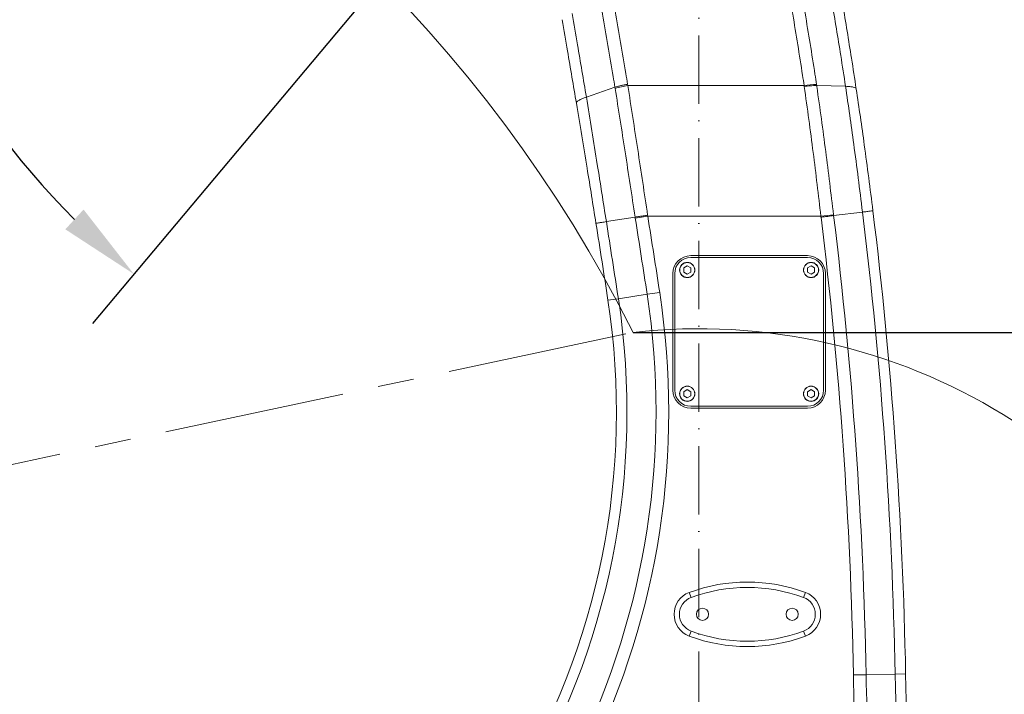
# Model space of a CAD drawing. Header units: millimetres. Extents: x 19214 to 26510, y -7957 to -532.
# Tile 128 of 150: x 21740 to 22288, y -2697 to -2321. Entities that reach past the tile are written whole.
import ezdxf

# ---------------------------------------------------------------- set-up
doc = ezdxf.new("R2010")
doc.units = ezdxf.units.MM
doc.header["$LTSCALE"] = 0.3175
doc.linetypes.add('ACAD_ISO10W100', pattern=[18, 12, -3, 0, -3])
doc.linetypes.add('CENTER', pattern=[50.8, 31.75, -6.35, 6.35, -6.35])
for name, color, linetype, lineweight in [('1轮廓实线层', 7, 'Continuous', 18), ('7标注层', 4, 'Continuous', 13), ('cen', 2, 'CENTER', 18), ('中心线', 4, 'ACAD_ISO10W100', 20)]:
    doc.layers.add(name, color=color, linetype=linetype, lineweight=lineweight)
doc.styles.add('标准汉字', font='gbenor.shx', dxfattribs={"bigfont": 'gbcbig.shx'})
doc.dimstyles.new('M1：18', dxfattribs={"dimscale": 18, "dimtxt": 3.5, "dimasz": 2.5, "dimexe": 2, "dimexo": 0, "dimgap": 1.5, "dimtad": 1, "dimdec": 1, "dimdsep": 46, "dimtxsty": '标准汉字', "dimcen": 5, "dimdle": 5, "dimclrd": 1, "dimclre": 1, "dimclrt": 256, "dimadec": 4, "dimazin": 2, "dimtfac": 1, "dimtdec": 1, "dimtmove": 0, "dimatfit": 3, "dimfxl": 1, "dimtolj": 1, "dimarcsym": 0})

# ---------------------------------------------------------------- blocks, each defined once
blk = doc.blocks.new('*D23')
at = {"layer": '7标注层', "color": 1, "lineweight": -2, "ltscale": 10, "transparency": 16777216}
for p, q in [((22118.02, -2008.55), (22118.02, -1561.34)), ((22311.04, -2053.51), (22636.23, -1996.17))]:
    blk.add_line(p, q, dxfattribs=at)
blk.add_arc((22118.02, -2087.55), 490.21, 15.2614, 84.7386, dxfattribs=at)
at = {"layer": '7标注层', "color": 1, "transparency": 16777216}
for points in [[(22163.31, -1591.91), (22162.62, -1606.89), (22118.02, -1597.34)], [(22583.62, -1960.15), (22598.26, -1956.87), (22600.78, -2002.42)]]:
    blk.add_solid(points, dxfattribs=at)
at = {"layer": 'Defpoints', "color": 0, "transparency": 16777216}
for p in [(22511.23, -1794.81), (22118.02, -2008.55), (22311.04, -2053.51), (22118.02, -2087.55), (22118.02, -2883.07)]:
    blk.add_point(p, dxfattribs=at)
at = {"layer": '7标注层', "transparency": 16777216, "insert": (22291.37, -1566.94), "char_height": 63, "attachment_point": 5, "rotation": 341.5828, "style": '标准汉字'}
blk.add_mtext('\\A1;80%%d', dxfattribs=at)
blk = doc.blocks.new('*D24')
at = {"layer": '7标注层', "color": 1, "lineweight": -2, "ltscale": 10, "transparency": 16777216}
for p, q in [((22118.02, -2008.55), (22118.02, -1561.67)), ((21984.33, -2246.86), (21779.99, -2490.39))]:
    blk.add_line(p, q, dxfattribs=at)
blk.add_arc((22118.02, -2087.55), 489.88, 95.265, 224.735, dxfattribs=at)
at = {"layer": '7标注层', "color": 1, "transparency": 16777216}
for points in [[(22073.41, -1607.23), (22072.72, -1592.25), (22118.02, -1597.67)], [(21764.94, -2437.85), (21775.1, -2426.82), (21803.13, -2462.81)]]:
    blk.add_solid(points, dxfattribs=at)
at = {"layer": 'Defpoints', "color": 0, "transparency": 16777216}
for p in [(21761.69, -1751.37), (22118.02, -2008.55), (22118.02, -2087.55), (21984.33, -2246.86), (22118.02, -2883.07)]:
    blk.add_point(p, dxfattribs=at)
at = {"layer": '7标注层', "transparency": 16777216, "insert": (21669.01, -1741.31), "char_height": 63, "attachment_point": 5, "rotation": 52.3635, "style": '标准汉字'}
blk.add_mtext('\\A1;140%%d', dxfattribs=at)
blk = doc.blocks.new('*D30')
at = {"layer": '7标注层', "color": 1, "lineweight": -2, "ltscale": 10, "transparency": 16777216}
for p, q in [((22118.02, -1312.58), (24046.52, -1312.58)), ((24010.52, -1357.58), (24010.52, -2772.55)), ((23623.2, -2817.55), (24046.52, -2817.55))]:
    blk.add_line(p, q, dxfattribs=at)
at = {"layer": '7标注层', "color": 1, "transparency": 16777216}
for points in [[(24018.02, -1357.58), (24003.02, -1357.58), (24010.52, -1312.58)], [(24003.02, -2772.55), (24018.02, -2772.55), (24010.52, -2817.55)]]:
    blk.add_solid(points, dxfattribs=at)
at = {"layer": 'Defpoints', "color": 0, "transparency": 16777216}
for p in [(22118.02, -1312.58), (23623.2, -2817.55), (24010.52, -2817.55)]:
    blk.add_point(p, dxfattribs=at)
at = {"layer": '7标注层', "transparency": 16777216, "insert": (23952.02, -2065.06), "char_height": 63, "attachment_point": 5, "rotation": 90, "style": '标准汉字'}
blk.add_mtext('\\A1;1505', dxfattribs=at)
blk = doc.blocks.new('*D31')
at = {"layer": '7标注层', "color": 1, "lineweight": -2, "ltscale": 10, "transparency": 16777216}
for p, q in [((22081.32, -2495.37), (23782.94, -2495.37)), ((23746.94, -2540.37), (23746.94, -2772.55)), ((23622.99, -2817.55), (23782.94, -2817.55))]:
    blk.add_line(p, q, dxfattribs=at)
at = {"layer": '7标注层', "color": 1, "transparency": 16777216}
for points in [[(23754.44, -2540.37), (23739.44, -2540.37), (23746.94, -2495.37)], [(23739.44, -2772.55), (23754.44, -2772.55), (23746.94, -2817.55)]]:
    blk.add_solid(points, dxfattribs=at)
at = {"layer": 'Defpoints', "color": 0, "transparency": 16777216}
for p in [(22081.32, -2495.37), (23622.99, -2817.55), (23746.94, -2817.55)]:
    blk.add_point(p, dxfattribs=at)
at = {"layer": '7标注层', "transparency": 16777216, "insert": (23688.44, -2656.46), "char_height": 63, "attachment_point": 5, "rotation": 90, "style": '标准汉字'}
blk.add_mtext('\\A1;322.2', dxfattribs=at)
blk = doc.blocks.new('*D32')
at = {"layer": '7标注层', "color": 1, "lineweight": -2, "ltscale": 10, "transparency": 16777216}
for p, q in [((21388.46, -2067.84), (23907.11, -2067.84)), ((23871.11, -2112.84), (23871.11, -2772.49)), ((23622.99, -2817.49), (23907.11, -2817.49))]:
    blk.add_line(p, q, dxfattribs=at)
at = {"layer": '7标注层', "color": 1, "transparency": 16777216}
for points in [[(23878.61, -2112.84), (23863.61, -2112.84), (23871.11, -2067.84)], [(23863.61, -2772.49), (23878.61, -2772.49), (23871.11, -2817.49)]]:
    blk.add_solid(points, dxfattribs=at)
at = {"layer": 'Defpoints', "color": 0, "transparency": 16777216}
for p in [(21388.46, -2067.84), (23622.99, -2817.49), (23871.11, -2817.49)]:
    blk.add_point(p, dxfattribs=at)
at = {"layer": '7标注层', "transparency": 16777216, "insert": (23812.61, -2442.66), "char_height": 63, "attachment_point": 5, "rotation": 90, "style": '标准汉字'}
blk.add_mtext('\\A1;749.7', dxfattribs=at)
blk = doc.blocks.new('*D37')
at = {"layer": '7标注层', "color": 1, "lineweight": -2, "ltscale": 10, "transparency": 16777216}
for p, q in [((21988.85, -2087.55), (20467.77, -2087.55)), ((20503.77, -2772.55), (20503.77, -2132.55)), ((21960.82, -2817.55), (20467.77, -2817.55))]:
    blk.add_line(p, q, dxfattribs=at)
at = {"layer": '7标注层', "color": 1, "transparency": 16777216}
for points in [[(20511.27, -2132.55), (20496.27, -2132.55), (20503.77, -2087.55)], [(20496.27, -2772.55), (20511.27, -2772.55), (20503.77, -2817.55)]]:
    blk.add_solid(points, dxfattribs=at)
at = {"layer": 'Defpoints', "color": 0, "transparency": 16777216}
for p in [(20503.77, -2087.55), (21988.85, -2087.55), (21960.82, -2817.55)]:
    blk.add_point(p, dxfattribs=at)
at = {"layer": '7标注层', "transparency": 16777216, "insert": (20445.27, -2452.55), "char_height": 63, "attachment_point": 5, "rotation": 90, "style": '标准汉字'}
blk.add_mtext('\\A1;730', dxfattribs=at)

msp = doc.modelspace()

# ---------------------------------------------------------------- linework, layer by layer
at = {"layer": '1轮廓实线层', "ltscale": 10}
for p, q in [((22071.237, -2358.651), (22055.3, -2364.131)), ((22078.314, -2356.974), (22078.422, -2357.652)), ((22078.422, -2357.652), (22176.663, -2357.652)), ((22176.744, -2358.201), (22176.663, -2357.652)), ((22199.731, -2358.111), (22183.655, -2357.722)), ((22082.555, -2431.693), (22089.539, -2430.584)), ((22089.444, -2429.978), (22089.539, -2430.584)), ((22186.008, -2430.584), (22089.539, -2430.584)), ((22186.008, -2430.584), (22193.031, -2429.756)), ((22209.178, -2428.249), (22193.086, -2430.227)), ((22082.451, -2431.044), (22066.44, -2433.587)), ((22082.555, -2431.693), (22082.451, -2431.044)), ((22178.516, -2452.547), (22113.516, -2452.547)), ((22113.516, -2453.547), (22178.516, -2453.547)), ((22103.516, -2462.547), (22103.516, -2527.547)), ((22104.516, -2527.547), (22104.516, -2462.547)), ((22111.516, -2458.257), (22109.533, -2459.402)), ((22109.533, -2459.402), (22109.533, -2461.692)), ((22109.533, -2461.692), (22111.516, -2462.837)), ((22113.499, -2459.402), (22111.516, -2458.257)), ((22111.516, -2462.837), (22113.499, -2461.692)), ((22113.499, -2461.692), (22113.499, -2459.402)), ((22180.516, -2458.257), (22178.533, -2459.402)), ((22178.533, -2459.402), (22178.533, -2461.692)), ((22178.533, -2461.692), (22180.516, -2462.837)), ((22182.499, -2459.402), (22180.516, -2458.257)), ((22180.516, -2462.837), (22182.499, -2461.692)), ((22182.499, -2461.692), (22182.499, -2459.402)), ((22187.516, -2462.547), (22187.516, -2527.547)), ((22188.516, -2527.547), (22188.516, -2462.547)), ((22089.168, -2474.076), (22073.142, -2476.533)), ((22089.168, -2474.076), (22096.158, -2473.005)), ((22073.142, -2476.533), (22067.352, -2477.421)), ((22111.516, -2527.257), (22109.533, -2528.402)), ((22109.533, -2528.402), (22109.533, -2530.692)), ((22113.499, -2528.402), (22111.516, -2527.257)), ((22113.499, -2530.692), (22113.499, -2528.402)), ((22180.516, -2527.257), (22178.533, -2528.402)), ((22178.533, -2528.402), (22178.533, -2530.692)), ((22182.499, -2528.402), (22180.516, -2527.257)), ((22182.499, -2530.692), (22182.499, -2528.402)), ((22109.533, -2530.692), (22111.516, -2531.837)), ((22111.516, -2531.837), (22113.499, -2530.692)), ((22178.533, -2530.692), (22180.516, -2531.837)), ((22180.516, -2531.837), (22182.499, -2530.692)), ((22178.516, -2536.547), (22113.516, -2536.547)), ((22113.516, -2537.547), (22178.516, -2537.547)), ((22112.654, -2640.36), (22113.698, -2643.172)), ((22177.379, -2640.36), (22176.335, -2643.172)), ((22113.698, -2661.922), (22112.654, -2664.735)), ((22176.335, -2661.922), (22177.379, -2664.735)), ((22211.158, -2686.24), (22204.088, -2686.372)), ((22227.368, -2685.937), (22211.158, -2686.24)), ((22227.368, -2685.937), (22233.225, -2685.828))]:
    msp.add_line(p, q, dxfattribs=at)
for centre, radius in [((22111.516, -2460.547), 4.25), ((22111.516, -2460.547), 4.15), ((22180.516, -2460.547), 4.25), ((22180.516, -2460.547), 4.15), ((22111.516, -2529.547), 4.25), ((22111.516, -2529.547), 4.15), ((22180.516, -2529.547), 4.25), ((22180.516, -2529.547), 4.15), ((22120.016, -2652.547), 3.4), ((22170.016, -2652.547), 3.4)]:
    msp.add_circle(centre, radius, dxfattribs=at)
at = {"layer": '1轮廓实线层', "lineweight": 20, "ltscale": 10}
for centre, radius, start, end in [((22084.955, -2402.287), 45.11, 98.32713, 107.57064), ((22183.344, -2400.188), 43.058, 89.70655, 98.92699), ((14159.729, -3689.646), 8029.142, 8.7155004, 9.0218758), ((19733.661, -2732.483), 2477.929, 1.069311, 7.00634), ((19733.661, -2732.483), 2494.142, 1.069311, 7.00634), ((19733.661, -2732.483), 2500, 1.069311, 7.006867), ((14159.729, -3689.646), 8000, 8.7155004, 9.0265714), ((14159.729, -3689.646), 8005.858, 8.7155004, 9.0265714), ((14159.729, -3689.646), 8022.071, 8.7155004, 9.0218758), ((19733.661, -2732.483), 2470.858, 1.069311, 7.00634), ((22113.516, -2462.547), 10, 90, 180), ((22178.516, -2462.547), 10, 0, 90), ((22113.516, -2462.547), 9, 90, 180), ((22178.516, -2462.547), 9, 0, 90), ((21662.086, -2539.547), 432.071, 333.90658, 8.7155), ((21662.086, -2539.547), 439.142, 333.90658, 8.7155), ((21662.086, -2539.547), 410, 328.62754, 8.7155), ((21662.086, -2539.547), 415.858, 328.62754, 8.7155), ((22113.516, -2527.547), 10, 180, 270), ((22113.516, -2527.547), 9, 180, 270), ((22178.516, -2527.547), 9, 270, 0), ((22178.516, -2527.547), 10, 270, 0), ((22145.016, -2727.547), 93, 69.63587, 110.36413), ((22145.016, -2727.547), 90, 69.63587, 110.36413), ((22117.177, -2652.547), 13, 110.36413, 249.63587), ((22117.177, -2652.547), 10, 110.36413, 249.63587), ((22172.855, -2652.547), 10, 290.36413, 69.63587), ((22172.855, -2652.547), 13, 290.36413, 69.63587), ((22145.016, -2577.547), 93, 249.63587, 290.36413), ((22145.016, -2577.547), 90, 249.63587, 290.36413), ((23433.016, -2663.433), 1229.142, 181.069311, 184.702144), ((23433.016, -2663.433), 1222.071, 181.069311, 184.702144), ((23433.016, -2663.433), 1205.858, 181.069311, 186.684381), ((23433.016, -2663.433), 1200, 181.069311, 186.684381)]:
    msp.add_arc(centre, radius, start, end, dxfattribs=at)
at = {"layer": '1轮廓实线层', "ltscale": 10}
for points, knots in [([(22071.238, -2358.651), (22070.905, -2356.673), (22069.597, -2348.885), (22067.289, -2335.291), (22064.994, -2321.936), (22063.684, -2314.389), (22063.382, -2312.647)], [0, 0, 0, 0, 16705.4041264, 65767.1203673, 114828.7965742, 129554.0836796, 129554.0836796, 129554.0836796, 129554.0836796]), ([(22070.455, -2310.929), (22070.757, -2312.673), (22072.067, -2320.226), (22074.364, -2333.593), (22076.672, -2347.199), (22077.981, -2354.994), (22078.314, -2356.974)], [0, 0, 0, 0, 14727.6732808, 63797.2936395, 112866.9448225, 129575.0487148, 129575.0487148, 129575.0487148, 129575.0487148]), ([(22176.663, -2357.652), (22176.372, -2355.743), (22175.217, -2348.154), (22173.127, -2334.896), (22170.919, -2321.456), (22169.599, -2313.691), (22169.242, -2311.591)], [0, 0, 0, 0, 16192.2473136, 64363.6377786, 112535.3668522, 130395.8406628, 130395.8406628, 130395.8406628, 130395.8406628]), ([(22176.112, -2310.944), (22176.471, -2313.05), (22177.796, -2320.835), (22180.013, -2334.313), (22182.113, -2347.607), (22183.273, -2355.216), (22183.565, -2357.131)], [0, 0, 0, 0, 17861.9452408, 66037.6856637, 114213.1553243, 130406.7902769, 130406.7902769, 130406.7902769, 130406.7902769]), ([(22199.731, -2358.111), (22198.852, -2352.385), (22197.207, -2341.665), (22194.671, -2325.971), (22192.987, -2316.008), (22192.145, -2311.026)], [0, 0, 0, 0, 37787.9367092, 70736.5864583, 103686.3431939, 103686.3431939, 103686.3431939, 103686.3431939]), ([(22198.122, -2312.447), (22198.962, -2317.432), (22200.644, -2327.411), (22203.178, -2343.136), (22204.822, -2353.884), (22205.7, -2359.625)], [0, 0, 0, 0, 32911.7192539, 65885.7294322, 103702.6313407, 103702.6313407, 103702.6313407, 103702.6313407]), ([(22049.733, -2367.59), (22049.731, -2367.58), (22048.915, -2362.706), (22047.273, -2352.968), (22044.627, -2337.43), (22042.781, -2326.759), (22041.776, -2320.947)], [0, 0, 0, 0, 85.7138442, 40544.9077706, 81003.9654414, 129385.589233, 129385.589233, 129385.589233, 129385.589233]), ([(22047.34, -2317.519), (22048.345, -2323.323), (22050.192, -2333.991), (22052.843, -2349.529), (22054.481, -2359.264), (22055.3, -2364.131)], [0, 0, 0, 0, 38383.2284223, 70541.9483534, 102700.78521, 102700.78521, 102700.78521, 102700.78521]), ([(22071.337, -2359.281), (22071.304, -2359.071), (22071.271, -2358.861), (22071.237, -2358.651), (22071.237, -2358.651)], [0, 0, 0, 0, 73083.6245677, 73090.4011087, 73090.4011087, 73090.4011087, 73090.4011087]), ([(22082.451, -2431.044), (22082.451, -2431.044), (22081.544, -2425.014), (22079.701, -2412.874), (22076.922, -2394.822), (22074.131, -2376.906), (22072.269, -2365.156), (22071.337, -2359.281)], [0, 0, 0, 0, 0.1064134, 32445.9133133, 65317.707786, 97366.7991084, 129415.8980132, 129415.8980132, 129415.8980132, 129415.8980132]), ([(22078.422, -2357.652), (22079.345, -2363.567), (22081.191, -2375.408), (22083.958, -2393.463), (22086.718, -2411.663), (22088.539, -2423.9), (22089.444, -2429.978)], [0, 0, 0, 0, 32019.3140029, 64096.185093, 96968.4818446, 129419.8879013, 129419.8879013, 129419.8879013, 129419.8879013]), ([(22176.744, -2358.201), (22177.85, -2358.063), (22179.636, -2357.84), (22181.972, -2357.705), (22183.072, -2357.716), (22183.655, -2357.722)], [0, 0, 0, 0, 44940.8503822, 72583.2875371, 103615.6779147, 103615.6779147, 103615.6779147, 103615.6779147]), ([(22186.008, -2430.584), (22185.317, -2424.666), (22183.934, -2412.818), (22181.685, -2394.812), (22179.301, -2376.571), (22177.597, -2364.328), (22176.744, -2358.201)], [0, 0, 0, 0, 31748.2440678, 63553.6955613, 96870.0383766, 130251.9105227, 130251.9105227, 130251.9105227, 130251.9105227]), ([(22183.565, -2357.131), (22183.595, -2357.328), (22183.625, -2357.525), (22183.655, -2357.722), (22183.655, -2357.722)], [0, 0, 0, 0, 73588.2029588, 73595.4833111, 73595.4833111, 73595.4833111, 73595.4833111]), ([(22183.655, -2357.722), (22183.655, -2357.722), (22183.681, -2357.907), (22184.566, -2364.075), (22186.276, -2376.282), (22188.669, -2394.233), (22190.932, -2412.068), (22192.332, -2423.86), (22193.031, -2429.756)], [0, 0, 0, 0, 0.1317744, 1249.8552277, 41673.1160978, 82096.2938052, 121214.0665398, 160331.8032461, 160331.8032461, 160331.8032461, 160331.8032461]), ([(22209.178, -2428.249), (22209.178, -2428.249), (22208.413, -2421.911), (22206.835, -2409.238), (22204.452, -2391.195), (22202.08, -2374.143), (22200.523, -2363.441), (22199.731, -2358.111), (22199.731, -2358.111)], [0, 0, 0, 0, 0.1100427, 35127.4118452, 70254.5947838, 100345.1197412, 130435.7717711, 130435.8818139, 130435.8818139, 130435.8818139, 130435.8818139]), ([(22055.3, -2364.131), (22055.3, -2364.131), (22056.324, -2370.347), (22058.366, -2382.833), (22061.245, -2400.69), (22063.937, -2417.62), (22065.609, -2428.265), (22066.44, -2433.587), (22066.44, -2433.587)], [0, 0, 0, 0, 0.1096812, 35064.7498123, 70132.030918, 99674.2009761, 129216.4432956, 129216.5529768, 129216.5529768, 129216.5529768, 129216.5529768]), ([(22205.7, -2359.625), (22206.47, -2364.791), (22208.01, -2375.132), (22210.334, -2391.643), (22212.688, -2409.109), (22214.222, -2421.377), (22214.989, -2427.512)], [0, 0, 0, 0, 30060.4276827, 60167.7977412, 95309.0119304, 130451.2999897, 130451.2999897, 130451.2999897, 130451.2999897]), ([(22060.654, -2434.506), (22059.838, -2429.384), (22058.203, -2419.13), (22055.561, -2402.823), (22052.74, -2385.605), (22050.735, -2373.595), (22049.733, -2367.59)], [0, 0, 0, 0, 29511.4689862, 59068.9755244, 94156.1283689, 129244.1720017, 129244.1720017, 129244.1720017, 129244.1720017]), ([(22082.451, -2431.044), (22083.26, -2430.92), (22084.616, -2430.713), (22087.074, -2430.338), (22088.613, -2430.105), (22089.444, -2429.978)], [0, 0, 0, 0, 41575.3701094, 69777.7407123, 102867.0260302, 102867.0260302, 102867.0260302, 102867.0260302]), ([(22186.068, -2431.089), (22186.066, -2431.075), (22186.046, -2430.906), (22186.027, -2430.738), (22186.008, -2430.584)], [0, 0, 0, 0, 6396.9565631, 73500.0051567, 73500.0051567, 73500.0051567, 73500.0051567]), ([(22186.068, -2431.089), (22186.717, -2431.011), (22188.016, -2430.853), (22189.886, -2430.624), (22191.629, -2430.409), (22192.6, -2430.288), (22193.086, -2430.227)], [0, 0, 0, 0, 32548.5991445, 65120.2991092, 97715.1271945, 130333.1107605, 130333.1107605, 130333.1107605, 130333.1107605]), ([(22193.031, -2429.756), (22193.05, -2429.913), (22193.068, -2430.07), (22193.086, -2430.227), (22193.086, -2430.227)], [0, 0, 0, 0, 73522.4332753, 73531.7510557, 73531.7510557, 73531.7510557, 73531.7510557])]:
    msp.add_open_spline(points, degree=3, knots=knots, dxfattribs=at)
for points in [[(22071.238, -2358.651), (22071.723, -2358.494), (22072.694, -2358.179), (22074.45, -2357.73), (22076.34, -2357.315), (22077.656, -2357.088), (22078.314, -2356.974)], [(22199.731, -2358.111), (22200.594, -2358.149), (22202.32, -2358.225), (22204.149, -2358.549), (22205.389, -2359.004), (22205.596, -2359.418), (22205.7, -2359.625)], [(22055.3, -2364.131), (22054.438, -2364.449), (22052.713, -2365.084), (22050.959, -2366.005), (22049.845, -2366.867), (22049.77, -2367.349), (22049.733, -2367.59)], [(22209.178, -2428.249), (22210.045, -2428.141), (22211.779, -2427.924), (22213.582, -2427.696), (22214.77, -2427.545), (22214.916, -2427.523), (22214.989, -2427.512)], [(22066.44, -2433.587), (22065.577, -2433.724), (22063.851, -2433.999), (22062.056, -2434.284), (22060.873, -2434.472), (22060.727, -2434.495), (22060.654, -2434.506)]]:
    msp.add_open_spline(points, degree=3, dxfattribs=at)
at = {"layer": '7标注层', "ltscale": 10}
for centre, radius, start, end in [((22118.016, -2817.547), 1504.97, 298.995883, 183.004117), ((21388.461, -2843.024), 775.188, 26.645751, 183.949697), ((22118.016, -2817.547), 324.257, 304.40079, 96.49793)]:
    msp.add_arc(centre, radius, start, end, dxfattribs=at)
at = {"layer": 'cen', "ltscale": 10}
msp.add_line((21347.71, -2651.307), (22081.321, -2495.373), dxfattribs=at)
at = {"layer": '中心线', "ltscale": 10}
msp.add_line((22118.016, -2883.07), (22118.016, -2008.553), dxfattribs=at)

# ---------------------------------------------------------------- dimensions: what is measured, and where the dimension line sits
at = {"layer": '7标注层', "ltscale": 10}
for base, p1, p2, angle, picture, middle in [((24010.52, -2817.547), (22118.016, -1312.577), (23623.204, -2817.547), 270, '*D30', (23952.02, -2065.062)), ((23871.112, -2817.49), (21388.461, -2067.836), (23622.986, -2817.49), 270, '*D32', (23812.612, -2442.663)), ((20503.774, -2087.547), (21960.815, -2817.547), (21988.846, -2087.547), 90, '*D37', (20445.274, -2452.547)), ((23746.935, -2817.547), (22081.321, -2495.373), (23622.986, -2817.547), 270, '*D31', (23688.435, -2656.46))]:
    dim = msp.add_linear_dim(base=base, p1=p1, p2=p2, angle=angle, dimstyle='M1：18', override={"dimsah": 1, "dimtzin": 8}, dxfattribs=at)
    dim.commit()
    dim.dimension.update_dxf_attribs({"geometry": picture, "text_midpoint": middle})
for base, line2, override, picture, middle in [((22511.226, -1794.813), ((22311.039, -2053.512), (22118.016, -2087.547)), {"dimtad": 1, "dimtih": 0, "dimtoh": 0, "dimsah": 1, "dimtdec": 4, "dimtzin": 8}, '*D23', (22272.891, -1622.444)), ((21761.693, -1751.373), ((22118.016, -2087.547), (21984.333, -2246.864)), {"dimsah": 1, "dimtdec": 4, "dimtmove": 2}, '*D24', (21669.014, -1741.313))]:
    dim = msp.add_angular_dim_2l(base=base, line1=((22118.016, -2883.07), (22118.016, -2008.553)), line2=line2, dimstyle='M1：18', override=override, dxfattribs=at)
    dim.commit()
    dim.dimension.update_dxf_attribs({"geometry": picture, "text_midpoint": middle, "dimtype": 162})

doc.saveas('drawing.dxf')
